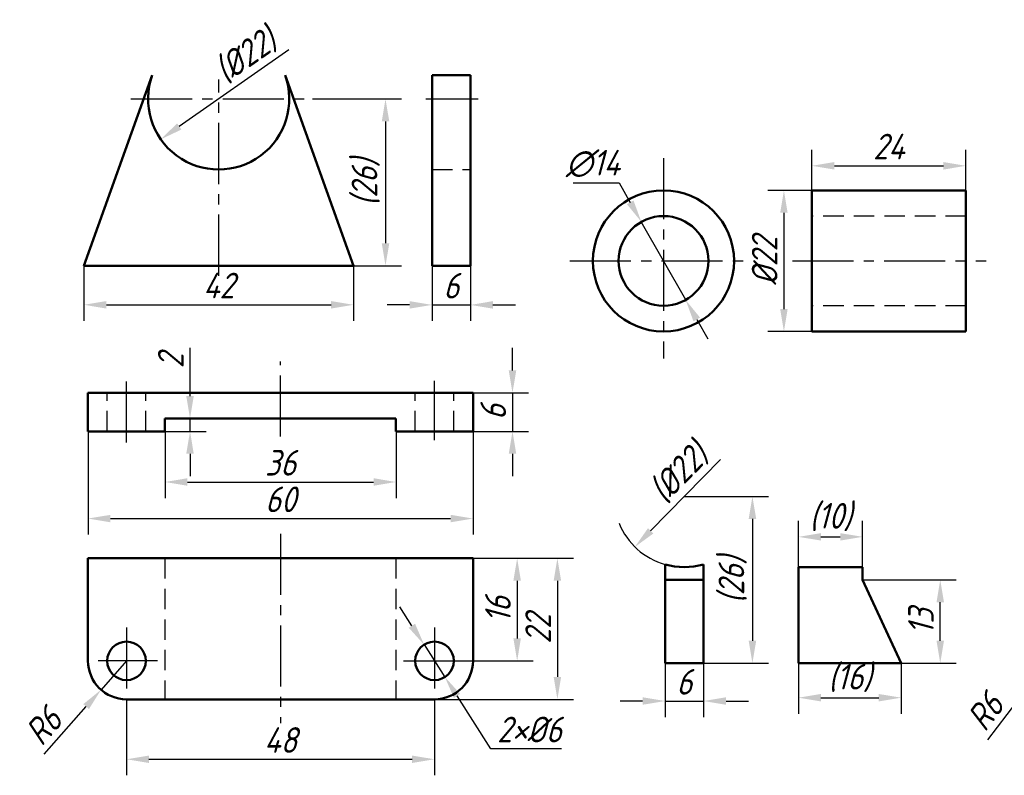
# Model space of a CAD drawing. Header units: millimetres. Extents: x 1085 to 1366, y 91 to 218.
# Tile 1 of 2: x 1085 to 1239, y 91 to 209. Entities that reach past the tile are written whole.
import ezdxf

# ---------------------------------------------------------------- set-up
doc = ezdxf.new("R2010")
doc.units = ezdxf.units.MM
doc.header["$PDSIZE"] = 5
doc.linetypes.add('CENTER2', pattern=[28.575, 19.05, -3.175, 3.175, -3.175])
doc.linetypes.add('DASHED2', pattern=[9.525, 6.35, -3.175])
doc.layers.add('尺寸层', color=221, linetype='Continuous')
for name, color, linetype, lineweight in [('点画线层', 3, 'CENTER2', 25), ('粗实线层', 7, 'Continuous', 50), ('虚线层', 2, 'DASHED2', 25)]:
    doc.layers.add(name, color=color, linetype=linetype, lineweight=lineweight)
doc.styles.add('工程字体（斜）', font='gbeitc.shx', dxfattribs={"bigfont": 'gbcbig.shx'})
doc.dimstyles.new('gb35', dxfattribs={"dimtxt": 4, "dimasz": 3.5, "dimexe": 2.5, "dimexo": 0, "dimgap": 1, "dimtad": 1, "dimdsep": 46, "dimtxsty": '工程字体（斜）', "dimcen": 0, "dimadec": 0, "dimazin": 0, "dimtfac": 1, "dimtmove": 0, "dimatfit": 3, "dimfxl": 0, "dimarcsym": 0})
doc.dimstyles.new('直径加引线', dxfattribs={"dimtxt": 4, "dimasz": 3.5, "dimexe": 2.5, "dimexo": 0, "dimgap": 1, "dimtad": 1, "dimtoh": 1, "dimdsep": 46, "dimtxsty": '工程字体（斜）', "dimcen": 0, "dimadec": 0, "dimazin": 0, "dimtfac": 1, "dimtmove": 1, "dimatfit": 3, "dimfxl": 0, "dimarcsym": 0})

# ---------------------------------------------------------------- blocks, each defined once
blk = doc.blocks.new('*D24')
at = {"layer": 'Defpoints', "color": 0, "ltscale": 0.5}
for p in [(1182.02, 177.5), (1188.93, 165.32)]:
    blk.add_point(p, dxfattribs=at)
at = {"layer": '尺寸层', "color": 0, "lineweight": -2, "ltscale": 0.5}
for p, q in [((1171.4, 183.59), (1178.56, 183.59)), ((1178.56, 183.59), (1180.29, 180.54)), ((1188.93, 165.32), (1182.02, 177.5)), ((1190.66, 162.28), (1192.39, 159.24))]:
    blk.add_line(p, q, dxfattribs=at)
at = {"layer": '尺寸层', "color": 0, "ltscale": 0.5}
for points in [[(1180.8, 180.83), (1179.78, 180.25), (1182.02, 177.5)], [(1191.17, 162.57), (1190.15, 161.99), (1188.93, 165.32)]]:
    blk.add_solid(points, dxfattribs=at)
at = {"layer": '尺寸层', "color": 0, "ltscale": 0.5, "insert": (1174.48, 186.59), "char_height": 4, "attachment_point": 5, "style": '工程字体（斜）'}
blk.add_mtext('∅14', dxfattribs=at)
blk = doc.blocks.new('*D25')
at = {"layer": 'Defpoints', "color": 0, "ltscale": 0.5}
for p in [(1208.6, 182.41), (1204.24, 160.41), (1208.6, 160.41)]:
    blk.add_point(p, dxfattribs=at)
at = {"layer": '尺寸层', "color": 0, "lineweight": -2, "ltscale": 0.5}
for p, q in [((1208.6, 182.41), (1201.74, 182.41)), ((1204.24, 178.91), (1204.24, 163.91)), ((1208.6, 160.41), (1201.74, 160.41))]:
    blk.add_line(p, q, dxfattribs=at)
at = {"layer": '尺寸层', "color": 0, "ltscale": 0.5}
for points in [[(1203.66, 178.91), (1204.82, 178.91), (1204.24, 182.41)], [(1203.66, 163.91), (1204.82, 163.91), (1204.24, 160.41)]]:
    blk.add_solid(points, dxfattribs=at)
at = {"layer": '尺寸层', "color": 0, "ltscale": 0.5, "insert": (1201.24, 171.41), "char_height": 4, "attachment_point": 5, "rotation": 90, "style": '工程字体（斜）'}
blk.add_mtext('%%c22', dxfattribs=at)
blk = doc.blocks.new('*D26')
at = {"layer": 'Defpoints', "color": 0, "ltscale": 0.5}
for p in [(1232.6, 186.24), (1208.6, 182.41), (1232.6, 182.41)]:
    blk.add_point(p, dxfattribs=at)
at = {"layer": '尺寸层', "color": 0, "lineweight": -2, "ltscale": 0.5}
for p, q in [((1208.6, 182.41), (1208.6, 188.74)), ((1232.6, 182.41), (1232.6, 188.74)), ((1212.1, 186.24), (1229.1, 186.24))]:
    blk.add_line(p, q, dxfattribs=at)
at = {"layer": '尺寸层', "color": 0, "ltscale": 0.5}
for points in [[(1212.1, 186.82), (1212.1, 185.65), (1208.6, 186.24)], [(1229.1, 186.82), (1229.1, 185.65), (1232.6, 186.24)]]:
    blk.add_solid(points, dxfattribs=at)
at = {"layer": '尺寸层', "color": 0, "ltscale": 0.5, "insert": (1220.6, 189.24), "char_height": 4, "attachment_point": 5, "style": '工程字体（斜）'}
blk.add_mtext('24', dxfattribs=at)
blk = doc.blocks.new('*D27')
at = {"layer": 'Defpoints', "color": 0, "ltscale": 0.5}
for p in [(1095.16, 170.66), (1137.16, 170.66), (1137.16, 164.57)]:
    blk.add_point(p, dxfattribs=at)
at = {"layer": '尺寸层', "color": 0, "lineweight": -2, "ltscale": 0.5}
for p, q in [((1095.16, 170.66), (1095.16, 162.07)), ((1137.16, 170.66), (1137.16, 162.07)), ((1098.66, 164.57), (1133.66, 164.57))]:
    blk.add_line(p, q, dxfattribs=at)
at = {"layer": '尺寸层', "color": 0, "ltscale": 0.5}
for points in [[(1098.66, 165.15), (1098.66, 163.98), (1095.16, 164.57)], [(1133.66, 165.15), (1133.66, 163.98), (1137.16, 164.57)]]:
    blk.add_solid(points, dxfattribs=at)
at = {"layer": '尺寸层', "color": 0, "ltscale": 0.5, "insert": (1116.16, 167.57), "char_height": 4, "attachment_point": 5, "style": '工程字体（斜）'}
blk.add_mtext('42', dxfattribs=at)
blk = doc.blocks.new('*D28')
at = {"layer": 'Defpoints', "color": 0, "ltscale": 0.5}
for p in [(1116.16, 196.66), (1107.13, 190.37)]:
    blk.add_point(p, dxfattribs=at)
at = {"layer": '尺寸层', "color": 0, "lineweight": -2, "ltscale": 0.5}
blk.add_line((1127.11, 204.3), (1110.01, 192.37), dxfattribs=at)
at = {"layer": '尺寸层', "color": 0, "ltscale": 0.5}
blk.add_solid([(1109.67, 192.85), (1110.34, 191.89), (1107.13, 190.37)], dxfattribs=at)
at = {"layer": '尺寸层', "color": 0, "ltscale": 0.5, "insert": (1120.39, 203.38), "char_height": 4, "attachment_point": 5, "rotation": 34.8938, "style": '工程字体（斜）'}
blk.add_mtext('(%%c22)', dxfattribs=at)
blk = doc.blocks.new('*D29')
at = {"layer": 'Defpoints', "color": 0, "ltscale": 0.5}
for p in [(1130.75, 196.66), (1137.16, 170.66), (1142.15, 170.66)]:
    blk.add_point(p, dxfattribs=at)
at = {"layer": '尺寸层', "color": 0, "lineweight": -2, "ltscale": 0.5}
for p, q in [((1130.75, 196.66), (1144.65, 196.66)), ((1142.15, 193.16), (1142.15, 174.16)), ((1137.16, 170.66), (1144.65, 170.66))]:
    blk.add_line(p, q, dxfattribs=at)
at = {"layer": '尺寸层', "color": 0, "ltscale": 0.5}
for points in [[(1141.57, 193.16), (1142.74, 193.16), (1142.15, 196.66)], [(1141.57, 174.16), (1142.74, 174.16), (1142.15, 170.66)]]:
    blk.add_solid(points, dxfattribs=at)
at = {"layer": '尺寸层', "color": 0, "ltscale": 0.5, "insert": (1139.07, 183.66), "char_height": 4, "attachment_point": 5, "rotation": 90, "style": '工程字体（斜）'}
blk.add_mtext('(26)', dxfattribs=at)
blk = doc.blocks.new('*D30')
at = {"layer": 'Defpoints', "color": 0, "ltscale": 0.5}
for p in [(1149.4, 170.66), (1155.4, 170.66), (1155.4, 164.55)]:
    blk.add_point(p, dxfattribs=at)
at = {"layer": '尺寸层', "color": 0, "lineweight": -2, "ltscale": 0.5}
for p, q in [((1149.4, 170.66), (1149.4, 162.05)), ((1155.4, 170.66), (1155.4, 162.05)), ((1145.9, 164.55), (1142.4, 164.55)), ((1149.4, 164.55), (1155.4, 164.55)), ((1158.9, 164.55), (1162.4, 164.55))]:
    blk.add_line(p, q, dxfattribs=at)
at = {"layer": '尺寸层', "color": 0, "ltscale": 0.5}
for points in [[(1145.9, 165.14), (1145.9, 163.97), (1149.4, 164.55)], [(1158.9, 165.14), (1158.9, 163.97), (1155.4, 164.55)]]:
    blk.add_solid(points, dxfattribs=at)
at = {"layer": '尺寸层', "color": 0, "ltscale": 0.5, "insert": (1152.4, 167.55), "char_height": 4, "attachment_point": 5, "style": '工程字体（斜）'}
blk.add_mtext('6', dxfattribs=at)
blk = doc.blocks.new('*D46')
at = {"layer": 'Defpoints', "color": 0, "ltscale": 0.5}
for p in [(1247.79, 112.22), (1244.16, 107.44)]:
    blk.add_point(p, dxfattribs=at)
at = {"layer": '尺寸层', "color": 0, "lineweight": -2, "ltscale": 0.5}
for p, q in [((1247.79, 112.22), (1244.16, 107.44)), ((1236.04, 96.76), (1242.04, 104.66))]:
    blk.add_line(p, q, dxfattribs=at)
at = {"layer": '尺寸层', "color": 0, "ltscale": 0.5}
blk.add_solid([(1241.58, 105.01), (1242.51, 104.3), (1244.16, 107.44)], dxfattribs=at)
at = {"layer": '尺寸层', "color": 0, "ltscale": 0.5, "insert": (1235.59, 101.13), "char_height": 4, "attachment_point": 5, "rotation": 52.748, "style": '工程字体（斜）'}
blk.add_mtext('R6', dxfattribs=at)
blk = doc.blocks.new('*D48')
at = {"layer": 'Defpoints', "color": 0, "ltscale": 0.5}
for p in [(1155.79, 150.84), (1155.79, 144.84), (1161.94, 144.84)]:
    blk.add_point(p, dxfattribs=at)
at = {"layer": '尺寸层', "color": 0, "lineweight": -2, "ltscale": 0.5}
for p, q in [((1161.94, 154.34), (1161.94, 157.84)), ((1155.79, 150.84), (1164.44, 150.84)), ((1161.94, 150.84), (1161.94, 144.84)), ((1155.79, 144.84), (1164.44, 144.84)), ((1161.94, 141.34), (1161.94, 137.84))]:
    blk.add_line(p, q, dxfattribs=at)
at = {"layer": '尺寸层', "color": 0, "ltscale": 0.5}
for points in [[(1161.36, 154.34), (1162.53, 154.34), (1161.94, 150.84)], [(1161.36, 141.34), (1162.53, 141.34), (1161.94, 144.84)]]:
    blk.add_solid(points, dxfattribs=at)
at = {"layer": '尺寸层', "color": 0, "ltscale": 0.5, "insert": (1158.94, 147.84), "char_height": 4, "attachment_point": 5, "rotation": 90, "style": '工程字体（斜）'}
blk.add_mtext('6', dxfattribs=at)
blk = doc.blocks.new('*D49')
at = {"layer": 'Defpoints', "color": 0, "ltscale": 0.5}
for p in [(1107.79, 146.84), (1111.69, 146.84), (1107.79, 144.84)]:
    blk.add_point(p, dxfattribs=at)
at = {"layer": '尺寸层', "color": 0, "lineweight": -2, "ltscale": 0.5}
for p, q in [((1111.69, 150.34), (1111.69, 157.84)), ((1107.79, 146.84), (1114.19, 146.84)), ((1111.69, 144.84), (1111.69, 146.84)), ((1107.79, 144.84), (1114.19, 144.84)), ((1111.69, 141.34), (1111.69, 137.84))]:
    blk.add_line(p, q, dxfattribs=at)
at = {"layer": '尺寸层', "color": 0, "ltscale": 0.5}
for points in [[(1111.1, 150.34), (1112.27, 150.34), (1111.69, 146.84)], [(1111.1, 141.34), (1112.27, 141.34), (1111.69, 144.84)]]:
    blk.add_solid(points, dxfattribs=at)
at = {"layer": '尺寸层', "color": 0, "ltscale": 0.5, "insert": (1108.69, 155.84), "char_height": 4, "attachment_point": 5, "rotation": 90, "style": '工程字体（斜）'}
blk.add_mtext('2', dxfattribs=at)
blk = doc.blocks.new('*D50')
at = {"layer": 'Defpoints', "color": 0, "ltscale": 0.5}
for p in [(1107.79, 144.84), (1143.79, 144.84), (1143.79, 136.94)]:
    blk.add_point(p, dxfattribs=at)
at = {"layer": '尺寸层', "color": 0, "lineweight": -2, "ltscale": 0.5}
for p, q in [((1107.79, 144.84), (1107.79, 134.44)), ((1143.79, 144.84), (1143.79, 134.44)), ((1111.29, 136.94), (1140.29, 136.94))]:
    blk.add_line(p, q, dxfattribs=at)
at = {"layer": '尺寸层', "color": 0, "ltscale": 0.5}
for points in [[(1111.29, 137.53), (1111.29, 136.36), (1107.79, 136.94)], [(1140.29, 137.53), (1140.29, 136.36), (1143.79, 136.94)]]:
    blk.add_solid(points, dxfattribs=at)
at = {"layer": '尺寸层', "color": 0, "ltscale": 0.5, "insert": (1125.79, 139.94), "char_height": 4, "attachment_point": 5, "style": '工程字体（斜）'}
blk.add_mtext('36', dxfattribs=at)
blk = doc.blocks.new('*D51')
at = {"layer": 'Defpoints', "color": 0, "ltscale": 0.5}
for p in [(1095.79, 144.84), (1155.79, 144.84), (1155.79, 131.24)]:
    blk.add_point(p, dxfattribs=at)
at = {"layer": '尺寸层', "color": 0, "lineweight": -2, "ltscale": 0.5}
for p, q in [((1095.79, 144.84), (1095.79, 128.74)), ((1155.79, 144.84), (1155.79, 128.74)), ((1099.29, 131.24), (1152.29, 131.24))]:
    blk.add_line(p, q, dxfattribs=at)
at = {"layer": '尺寸层', "color": 0, "ltscale": 0.5}
for points in [[(1099.29, 131.82), (1099.29, 130.66), (1095.79, 131.24)], [(1152.29, 131.82), (1152.29, 130.66), (1155.79, 131.24)]]:
    blk.add_solid(points, dxfattribs=at)
at = {"layer": '尺寸层', "color": 0, "ltscale": 0.5, "insert": (1125.79, 134.24), "char_height": 4, "attachment_point": 5, "style": '工程字体（斜）'}
blk.add_mtext('60', dxfattribs=at)
blk = doc.blocks.new('*D52')
at = {"layer": 'Defpoints', "color": 0, "ltscale": 0.5}
for p in [(1101.79, 103.05), (1149.79, 103.05), (1149.79, 93.71)]:
    blk.add_point(p, dxfattribs=at)
at = {"layer": '尺寸层', "color": 0, "lineweight": -2, "ltscale": 0.5}
for p, q in [((1101.79, 103.05), (1101.79, 91.21)), ((1149.79, 103.05), (1149.79, 91.21)), ((1105.29, 93.71), (1146.29, 93.71))]:
    blk.add_line(p, q, dxfattribs=at)
at = {"layer": '尺寸层', "color": 0, "ltscale": 0.5}
for points in [[(1105.29, 94.29), (1105.29, 93.13), (1101.79, 93.71)], [(1146.29, 94.29), (1146.29, 93.13), (1149.79, 93.71)]]:
    blk.add_solid(points, dxfattribs=at)
at = {"layer": '尺寸层', "color": 0, "ltscale": 0.5, "insert": (1125.79, 96.71), "char_height": 4, "attachment_point": 5, "style": '工程字体（斜）'}
blk.add_mtext('48', dxfattribs=at)
blk = doc.blocks.new('*D53')
at = {"layer": 'Defpoints', "color": 0, "ltscale": 0.5}
for p in [(1155.79, 125.05), (1149.79, 103.05), (1168.94, 103.05)]:
    blk.add_point(p, dxfattribs=at)
at = {"layer": '尺寸层', "color": 0, "lineweight": -2, "ltscale": 0.5}
for p, q in [((1155.79, 125.05), (1171.44, 125.05)), ((1168.94, 121.55), (1168.94, 106.55)), ((1149.79, 103.05), (1171.44, 103.05))]:
    blk.add_line(p, q, dxfattribs=at)
at = {"layer": '尺寸层', "color": 0, "ltscale": 0.5}
for points in [[(1168.36, 121.55), (1169.52, 121.55), (1168.94, 125.05)], [(1168.36, 106.55), (1169.52, 106.55), (1168.94, 103.05)]]:
    blk.add_solid(points, dxfattribs=at)
at = {"layer": '尺寸层', "color": 0, "ltscale": 0.5, "insert": (1165.94, 114.05), "char_height": 4, "attachment_point": 5, "rotation": 90, "style": '工程字体（斜）'}
blk.add_mtext('22', dxfattribs=at)
blk = doc.blocks.new('*D54')
at = {"layer": 'Defpoints', "color": 0, "ltscale": 0.5}
for p in [(1155.79, 125.05), (1154.19, 109.05), (1162.67, 109.05)]:
    blk.add_point(p, dxfattribs=at)
at = {"layer": '尺寸层', "color": 0, "lineweight": -2, "ltscale": 0.5}
for p, q in [((1155.79, 125.05), (1165.17, 125.05)), ((1162.67, 121.55), (1162.67, 112.55)), ((1154.19, 109.05), (1165.17, 109.05))]:
    blk.add_line(p, q, dxfattribs=at)
at = {"layer": '尺寸层', "color": 0, "ltscale": 0.5}
for points in [[(1162.08, 121.55), (1163.25, 121.55), (1162.67, 125.05)], [(1162.08, 112.55), (1163.25, 112.55), (1162.67, 109.05)]]:
    blk.add_solid(points, dxfattribs=at)
at = {"layer": '尺寸层', "color": 0, "ltscale": 0.5, "insert": (1159.67, 117.05), "char_height": 4, "attachment_point": 5, "rotation": 90, "style": '工程字体（斜）'}
blk.add_mtext('16', dxfattribs=at)
blk = doc.blocks.new('*D55')
at = {"layer": 'Defpoints', "color": 0, "ltscale": 0.5}
for p in [(1101.79, 109.05), (1097.82, 104.55)]:
    blk.add_point(p, dxfattribs=at)
at = {"layer": '尺寸层', "color": 0, "lineweight": -2, "ltscale": 0.5}
for p, q in [((1101.79, 109.05), (1097.82, 104.55)), ((1088.94, 94.49), (1095.5, 101.93))]:
    blk.add_line(p, q, dxfattribs=at)
at = {"layer": '尺寸层', "color": 0, "ltscale": 0.5}
blk.add_solid([(1095.07, 102.31), (1095.94, 101.54), (1097.82, 104.55)], dxfattribs=at)
at = {"layer": '尺寸层', "color": 0, "ltscale": 0.5, "insert": (1088.82, 98.88), "char_height": 4, "attachment_point": 5, "rotation": 48.5934, "style": '工程字体（斜）'}
blk.add_mtext('R6', dxfattribs=at)
blk = doc.blocks.new('*D56')
at = {"layer": 'Defpoints', "color": 0, "ltscale": 0.5}
for p in [(1148.16, 111.58), (1151.41, 106.53)]:
    blk.add_point(p, dxfattribs=at)
at = {"layer": '尺寸层', "color": 0, "lineweight": -2, "ltscale": 0.5}
for p, q in [((1146.27, 114.52), (1144.38, 117.46)), ((1148.16, 111.58), (1151.41, 106.53)), ((1158.59, 95.35), (1153.3, 103.59)), ((1169.59, 95.35), (1158.59, 95.35))]:
    blk.add_line(p, q, dxfattribs=at)
at = {"layer": '尺寸层', "color": 0, "ltscale": 0.5}
for points in [[(1146.76, 114.84), (1145.78, 114.21), (1148.16, 111.58)], [(1153.79, 103.9), (1152.81, 103.27), (1151.41, 106.53)]]:
    blk.add_solid(points, dxfattribs=at)
at = {"layer": '尺寸层', "color": 0, "ltscale": 0.5, "insert": (1164.59, 98.35), "char_height": 4, "attachment_point": 5, "style": '工程字体（斜）'}
blk.add_mtext('2×%%C6', dxfattribs=at)
blk = doc.blocks.new('*D57')
at = {"layer": 'Defpoints', "color": 0, "ltscale": 0.5}
for p in [(1188.72, 134.69), (1181.02, 126.82)]:
    blk.add_point(p, dxfattribs=at)
at = {"layer": '尺寸层', "color": 0, "lineweight": -2, "ltscale": 0.5}
blk.add_line((1194.37, 140.46), (1183.47, 129.32), dxfattribs=at)
at = {"layer": '尺寸层', "color": 0, "ltscale": 0.5}
blk.add_solid([(1183.05, 129.73), (1183.89, 128.91), (1181.02, 126.82)], dxfattribs=at)
at = {"layer": '尺寸层', "color": 0, "ltscale": 0.5, "insert": (1187.94, 138.3), "char_height": 4, "attachment_point": 5, "rotation": 45.6455, "style": '工程字体（斜）'}
blk.add_mtext('(%%C22)', dxfattribs=at)
blk = doc.blocks.new('*D58')
at = {"layer": 'Defpoints', "color": 0, "ltscale": 0.5}
for p in [(1188.72, 134.69), (1188.72, 108.69), (1199.33, 108.69)]:
    blk.add_point(p, dxfattribs=at)
at = {"layer": '尺寸层', "color": 0, "lineweight": -2, "ltscale": 0.5}
for p, q in [((1188.72, 134.69), (1201.83, 134.69)), ((1199.33, 131.19), (1199.33, 112.19)), ((1188.72, 108.69), (1201.83, 108.69))]:
    blk.add_line(p, q, dxfattribs=at)
at = {"layer": '尺寸层', "color": 0, "ltscale": 0.5}
for points in [[(1198.75, 131.19), (1199.92, 131.19), (1199.33, 134.69)], [(1198.75, 112.19), (1199.92, 112.19), (1199.33, 108.69)]]:
    blk.add_solid(points, dxfattribs=at)
at = {"layer": '尺寸层', "color": 0, "ltscale": 0.5, "insert": (1196.25, 121.69), "char_height": 4, "attachment_point": 5, "rotation": 90, "style": '工程字体（斜）'}
blk.add_mtext('(26)', dxfattribs=at)
blk = doc.blocks.new('*D59')
at = {"layer": 'Defpoints', "color": 0, "ltscale": 0.5}
for p in [(1206.51, 108.69), (1222.51, 108.69), (1222.51, 103.31)]:
    blk.add_point(p, dxfattribs=at)
at = {"layer": '尺寸层', "color": 0, "lineweight": -2, "ltscale": 0.5}
for p, q in [((1206.51, 108.69), (1206.51, 100.81)), ((1222.51, 108.69), (1222.51, 100.81)), ((1210.01, 103.31), (1219.01, 103.31))]:
    blk.add_line(p, q, dxfattribs=at)
at = {"layer": '尺寸层', "color": 0, "ltscale": 0.5}
for points in [[(1210.01, 103.89), (1210.01, 102.73), (1206.51, 103.31)], [(1219.01, 103.89), (1219.01, 102.73), (1222.51, 103.31)]]:
    blk.add_solid(points, dxfattribs=at)
at = {"layer": '尺寸层', "color": 0, "ltscale": 0.5, "insert": (1214.51, 106.39), "char_height": 4, "attachment_point": 5, "style": '工程字体（斜）'}
blk.add_mtext('(16)', dxfattribs=at)
blk = doc.blocks.new('*D60')
at = {"layer": 'Defpoints', "color": 0, "ltscale": 0.5}
for p in [(1216.51, 121.69), (1228.6, 121.69), (1222.51, 108.69)]:
    blk.add_point(p, dxfattribs=at)
at = {"layer": '尺寸层', "color": 0, "lineweight": -2, "ltscale": 0.5}
for p, q in [((1216.51, 121.69), (1231.1, 121.69)), ((1228.6, 112.19), (1228.6, 118.19)), ((1222.51, 108.69), (1231.1, 108.69))]:
    blk.add_line(p, q, dxfattribs=at)
at = {"layer": '尺寸层', "color": 0, "ltscale": 0.5}
for points in [[(1228.02, 118.19), (1229.19, 118.19), (1228.6, 121.69)], [(1228.02, 112.19), (1229.19, 112.19), (1228.6, 108.69)]]:
    blk.add_solid(points, dxfattribs=at)
at = {"layer": '尺寸层', "color": 0, "ltscale": 0.5, "insert": (1225.6, 115.19), "char_height": 4, "attachment_point": 5, "rotation": 90, "style": '工程字体（斜）'}
blk.add_mtext('13', dxfattribs=at)
blk = doc.blocks.new('*D61')
at = {"layer": 'Defpoints', "color": 0, "ltscale": 0.5}
for p in [(1216.51, 128.39), (1206.51, 123.69), (1216.51, 123.69)]:
    blk.add_point(p, dxfattribs=at)
at = {"layer": '尺寸层', "color": 0, "lineweight": -2, "ltscale": 0.5}
for p, q in [((1206.51, 123.69), (1206.51, 130.89)), ((1216.51, 123.69), (1216.51, 130.89)), ((1210.01, 128.39), (1213.01, 128.39))]:
    blk.add_line(p, q, dxfattribs=at)
at = {"layer": '尺寸层', "color": 0, "ltscale": 0.5}
for points in [[(1210.01, 128.97), (1210.01, 127.81), (1206.51, 128.39)], [(1213.01, 128.97), (1213.01, 127.81), (1216.51, 128.39)]]:
    blk.add_solid(points, dxfattribs=at)
at = {"layer": '尺寸层', "color": 0, "ltscale": 0.5, "insert": (1211.51, 131.47), "char_height": 4, "attachment_point": 5, "style": '工程字体（斜）'}
blk.add_mtext('(10)', dxfattribs=at)
blk = doc.blocks.new('*D62')
at = {"layer": 'Defpoints', "color": 0, "ltscale": 0.5}
for p in [(1185.72, 108.69), (1191.72, 108.69), (1191.72, 102.79)]:
    blk.add_point(p, dxfattribs=at)
at = {"layer": '尺寸层', "color": 0, "lineweight": -2, "ltscale": 0.5}
for p, q in [((1185.72, 108.69), (1185.72, 100.29)), ((1191.72, 108.69), (1191.72, 100.29)), ((1182.22, 102.79), (1178.72, 102.79)), ((1185.72, 102.79), (1191.72, 102.79)), ((1195.22, 102.79), (1198.72, 102.79))]:
    blk.add_line(p, q, dxfattribs=at)
at = {"layer": '尺寸层', "color": 0, "ltscale": 0.5}
for points in [[(1182.22, 103.38), (1182.22, 102.21), (1185.72, 102.79)], [(1195.22, 103.38), (1195.22, 102.21), (1191.72, 102.79)]]:
    blk.add_solid(points, dxfattribs=at)
at = {"layer": '尺寸层', "color": 0, "ltscale": 0.5, "insert": (1188.72, 105.79), "char_height": 4, "attachment_point": 5, "style": '工程字体（斜）'}
blk.add_mtext('6', dxfattribs=at)
blk = doc.blocks.new('fd')
at = {"layer": '尺寸层', "color": 7, "ltscale": 0.5}
blk.add_arc((-208.672, 55.156), 11.001, 202.34815, 254.17507, dxfattribs=at)
at = {"layer": '点画线层', "color": 7, "ltscale": 0.5}
for p, q in [((-281.231, 89.573), (-281.231, 120.165)), ((-294.899, 117.133), (-266.64, 117.133)), ((-248.942, 117.133), (-240.795, 117.133)), ((-211.912, 107.901), (-211.912, 76.646)), ((-226.507, 91.882), (-198.211, 91.882)), ((-191.828, 91.882), (-161.612, 91.882)), ((-271.601, 64.512), (-271.601, 76.192)), ((-295.601, 63.579), (-295.601, 73.124)), ((-247.601, 63.914), (-247.601, 73.186)), ((-271.601, 49.335), (-271.601, 19.836)), ((-295.601, 34.744), (-295.601, 23.524)), ((-247.601, 34.744), (-247.601, 23.524)), ((-290.775, 29.524), (-300.001, 29.524)), ((-252.427, 29.524), (-243.201, 29.524))]:
    blk.add_line(p, q, dxfattribs=at)
at = {"layer": '粗实线层', "color": 7, "ltscale": 0.5}
for p, q in [((-302.231, 91.133), (-291.586, 120.843)), ((-260.231, 91.133), (-270.875, 120.843)), ((-241.985, 120.843), (-247.985, 120.843)), ((-247.985, 120.843), (-247.985, 91.133)), ((-241.985, 91.133), (-241.985, 120.843)), ((-188.783, 102.882), (-164.783, 102.882)), ((-188.783, 102.882), (-188.783, 80.882)), ((-164.783, 80.882), (-164.783, 102.882)), ((-302.231, 91.133), (-260.231, 91.133)), ((-247.985, 91.133), (-241.985, 91.133)), ((-188.783, 80.882), (-164.783, 80.882)), ((-301.601, 65.307), (-301.601, 71.307)), ((-301.601, 71.307), (-241.601, 71.307)), ((-241.601, 71.307), (-241.601, 65.307)), ((-289.601, 67.307), (-253.601, 67.307)), ((-289.601, 65.307), (-289.601, 67.307)), ((-253.601, 65.307), (-253.601, 67.307)), ((-301.601, 65.307), (-289.601, 65.307)), ((-253.601, 65.307), (-241.601, 65.307)), ((-301.601, 45.524), (-301.601, 29.524)), ((-241.601, 45.524), (-301.601, 45.524)), ((-241.601, 29.524), (-241.601, 45.524)), ((-211.672, 29.156), (-211.672, 44.573)), ((-205.672, 29.156), (-205.672, 44.573)), ((-190.877, 29.156), (-190.877, 44.156)), ((-190.877, 44.156), (-180.877, 44.156)), ((-180.877, 42.156), (-180.877, 44.156)), ((-211.672, 42.156), (-205.672, 42.156)), ((-174.877, 29.156), (-180.877, 42.156)), ((-205.672, 29.156), (-211.672, 29.156)), ((-174.877, 29.156), (-190.877, 29.156)), ((-295.601, 23.524), (-247.601, 23.524))]:
    blk.add_line(p, q, dxfattribs=at)
for centre, radius in [((-211.912, 91.882), 11), ((-211.912, 91.882), 7), ((-295.601, 29.524), 3), ((-247.601, 29.524), 3)]:
    blk.add_circle(centre, radius, dxfattribs=at)
for centre, radius, start, end in [((-281.231, 117.133), 11, 160.28837, 19.71163), ((-208.672, 55.156), 11, 254.17338, 285.82662), ((-295.601, 29.524), 6, 180, 270), ((-247.601, 29.524), 6, 270, 0)]:
    blk.add_arc(centre, radius, start, end, dxfattribs=at)
at = {"layer": '虚线层', "color": 7, "ltscale": 0.5}
for p, q in [((-247.985, 106.133), (-241.985, 106.133)), ((-164.783, 98.882), (-188.783, 98.882)), ((-164.783, 84.882), (-188.783, 84.882)), ((-298.601, 65.307), (-298.601, 71.307)), ((-292.601, 65.307), (-292.601, 71.307)), ((-250.601, 65.307), (-250.601, 71.307)), ((-244.601, 65.307), (-244.601, 71.307)), ((-289.601, 45.524), (-289.601, 23.524)), ((-253.601, 45.524), (-253.601, 23.524))]:
    blk.add_line(p, q, dxfattribs=at)
at = {"layer": '尺寸层', "color": 7, "ltscale": 0.5}
dim = blk.add_radius_dim(center=(-281.231, 117.133), mpoint=(-290.253, 110.841), text='(%%c22)', dimstyle='gb35', override={"dimtmove": 1}, dxfattribs=at)
dim.commit()
dim.dimension.update_dxf_attribs({"geometry": '*D28', "text_midpoint": (-275.23, 121.318), "dimtype": 132, "insert": (-1397.388, -79.529)})
for base, p1, p2, text, dimstyle, picture, middle in [((-255.236, 91.133), (-266.64, 117.133), (-260.231, 91.133), '(26)', '直径加引线', '*D29', (-258.319, 104.133)), ((-193.147, 80.882), (-188.783, 102.882), (-188.783, 80.882), '%%c22', '直径加引线', '*D25', (-196.147, 91.882)), ((-198.055, 29.156), (-208.672, 55.156), (-208.672, 29.156), '(26)', 'gb35', '*D58', (-201.138, 42.156))]:
    dim = blk.add_linear_dim(base=base, p1=p1, p2=p2, angle=90, text=text, dimstyle=dimstyle, dxfattribs=at)
    dim.commit()
    dim.dimension.update_dxf_attribs({"geometry": picture, "text_midpoint": middle, "insert": (-1397.388, -79.529)})
for base, p1, p2, dimstyle, picture, middle in [((-164.783, 106.706), (-188.783, 102.882), (-164.783, 102.882), '直径加引线', '*D26', (-176.783, 109.706)), ((-260.231, 85.037), (-302.231, 91.133), (-260.231, 91.133), '直径加引线', '*D27', (-281.231, 88.037)), ((-241.985, 85.024), (-247.985, 91.133), (-241.985, 91.133), '直径加引线', '*D30', (-244.985, 88.024)), ((-241.601, 51.709), (-301.601, 65.307), (-241.601, 65.307), 'gb35', '*D51', (-271.601, 54.709)), ((-253.601, 57.413), (-289.601, 65.307), (-253.601, 65.307), 'gb35', '*D50', (-271.601, 60.413)), ((-205.672, 23.265), (-211.672, 29.156), (-205.672, 29.156), 'gb35', '*D62', (-208.672, 26.265)), ((-247.601, 14.18), (-295.601, 23.524), (-247.601, 23.524), 'gb35', '*D52', (-271.601, 17.18))]:
    dim = blk.add_linear_dim(base=base, p1=p1, p2=p2, dimstyle=dimstyle, dxfattribs=at)
    dim.commit()
    dim.dimension.update_dxf_attribs({"geometry": picture, "text_midpoint": middle, "insert": (-1397.388, -79.529)})
dim = blk.add_diameter_dim_2p(p1=(-208.456, 85.794), p2=(-215.368, 97.969), dimstyle='直径加引线', dxfattribs=at)
dim.commit()
dim.dimension.update_dxf_attribs({"geometry": '*D24', "text_midpoint": (-222.907, 107.057), "insert": (-1397.388, -79.529)})
for base, p1, p2, picture, middle in [((-285.7, 67.307), (-289.601, 65.307), (-289.601, 67.307), '*D49', (-288.7, 76.307)), ((-235.443, 65.307), (-241.601, 71.307), (-241.601, 65.307), '*D48', (-238.443, 68.307)), ((-228.446, 23.524), (-241.601, 45.524), (-247.601, 23.524), '*D53', (-231.446, 34.524)), ((-234.722, 29.524), (-241.601, 45.524), (-243.201, 29.524), '*D54', (-237.722, 37.524)), ((-168.786, 42.156), (-174.877, 29.156), (-180.877, 42.156), '*D60', (-171.786, 35.656))]:
    dim = blk.add_linear_dim(base=base, p1=p1, p2=p2, angle=90, dimstyle='gb35', dxfattribs=at)
    dim.commit()
    dim.dimension.update_dxf_attribs({"geometry": picture, "text_midpoint": middle, "insert": (-1397.388, -79.529)})
dim = blk.add_radius_dim(center=(-208.672, 55.156), mpoint=(-216.363, 47.29), text='(%%C22)', dimstyle='gb35', dxfattribs=at)
dim.commit()
dim.dimension.update_dxf_attribs({"geometry": '*D57', "text_midpoint": (-207.246, 56.615), "dimtype": 132, "insert": (-1397.388, -79.529)})
for base, p1, p2, text, picture, middle in [((-180.877, 48.859), (-190.877, 44.156), (-180.877, 44.156), '(10)', '*D61', (-185.877, 51.942)), ((-174.877, 23.78), (-190.877, 29.156), (-174.877, 29.156), '(16)', '*D59', (-182.877, 26.863))]:
    dim = blk.add_linear_dim(base=base, p1=p1, p2=p2, text=text, dimstyle='gb35', dxfattribs=at)
    dim.commit()
    dim.dimension.update_dxf_attribs({"geometry": picture, "text_midpoint": middle, "insert": (-1397.388, -79.529)})
dim = blk.add_diameter_dim_2p(p1=(-249.223, 32.047), p2=(-245.978, 27), text='2×%%C6', dimstyle='直径加引线', dxfattribs=at)
dim.commit()
dim.dimension.update_dxf_attribs({"geometry": '*D56', "text_midpoint": (-238.793, 15.825), "dimtype": 131, "insert": (-1397.388, -79.529)})
for center, mpoint, picture, middle in [((-149.594, 32.691), (-153.226, 27.915), '*D46', (-161.793, 21.605)), ((-295.601, 29.524), (-299.569, 25.024), '*D55', (-308.571, 19.351))]:
    dim = blk.add_radius_dim(center=center, mpoint=mpoint, dimstyle='gb35', dxfattribs=at)
    dim.commit()
    dim.dimension.update_dxf_attribs({"geometry": picture, "text_midpoint": middle, "insert": (-1397.388, -79.529)})

msp = doc.modelspace()

# ---------------------------------------------------------------- block references
at = {"layer": '尺寸层', "color": 7}
msp.add_blockref('fd', (1397.39, 79.53), dxfattribs=at)

doc.saveas('drawing.dxf')
